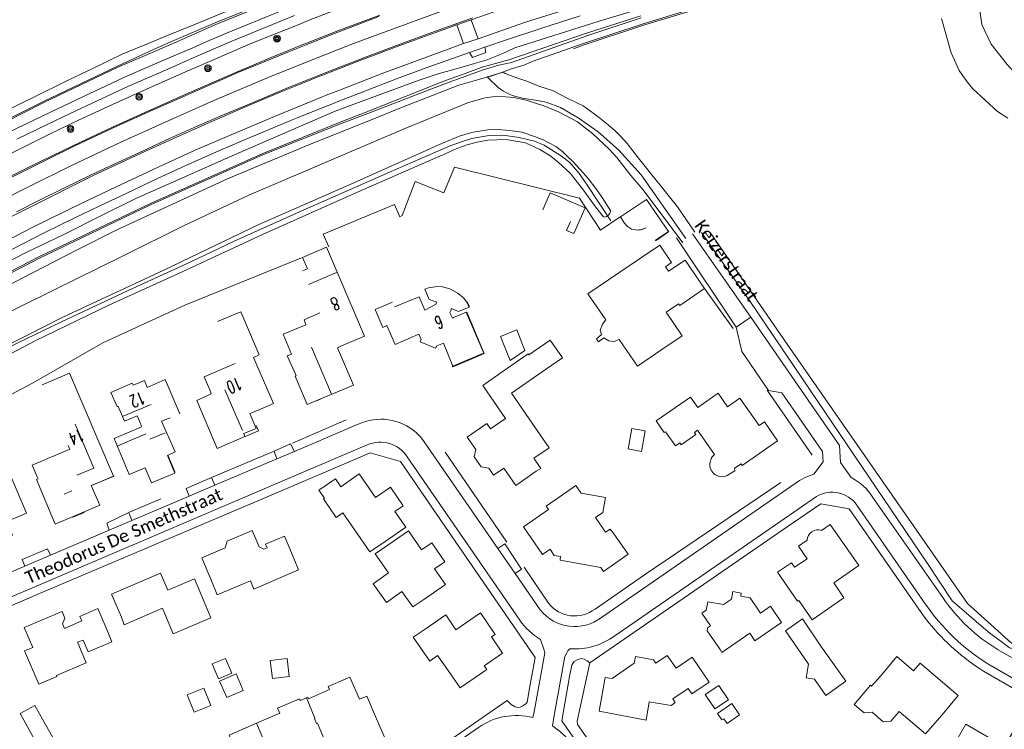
# Model space of a CAD drawing. Extents: x 177628 to 188968, y 384226 to 390673.
# Tile 151 of 256: x 183264 to 183461, y 386840 to 386981. Entities that reach past the tile are written whole.
import ezdxf

# ---------------------------------------------------------------- set-up
doc = ezdxf.new("R2010")
doc.units = 0
for name, color, linetype, lineweight in [('2901', 253, 'Continuous', 13), ('4502', 253, 'Continuous', 13), ('B-AF-HAAG-GD', 253, 'HAAG', 13), ('B-AF-HEKW-GD', 253, 'HEKWERK', 13), ('B-AF-MUUR-GD', 14, 'Continuous', 13), ('B-AF-RAST-GD', 253, 'HEKWERK', 13), ('B-BP-BOOM-GD', 253, 'Continuous', 13), ('B-GB-BOUW-GD', 14, 'Continuous', 13), ('B-GB-NOKL-GD', 14, 'Continuous', 13), ('B-MK-STRP-GD', 253, 'Continuous', 13), ('B-TR-SLOO-GD', 253, 'Continuous', 13), ('B-TR-TALB-GD', 253, 'Continuous', 13), ('B-TR-TALO-GD', 253, 'Continuous', 13), ('B-VH-FPAD-GD', 8, 'Continuous', 13), ('B-VH-HFDR-GD', 8, 'Continuous', 13), ('B-VH-ONVH-GD', 253, 'Continuous', 13), ('B-VH-OVRG-GD', 8, 'Continuous', 13), ('B01_D', 14, 'Continuous', 9), ('B01_F', 14, 'Continuous', 9), ('B01_T', 14, 'Continuous', 9), ('B02_F', 14, 'Continuous', 9), ('B02_T', 14, 'Continuous', 9), ('B07_D', 14, 'Continuous', 9), ('B11_S', 14, 'Continuous', 9), ('B14_F', 14, 'Continuous', 9), ('T03_F', 253, 'Continuous', 9), ('T04_F', 253, 'HAAG', 9), ('T04_T', 253, 'HAAG', 9), ('T05_F', 253, 'Continuous', 9), ('T07_F', 253, 'Continuous', 9), ('T22_F', 253, 'Continuous', 9), ('V00_F', 8, 'Continuous', 9), ('V00_T', 8, 'Continuous', 9), ('V06_F', 8, 'Continuous', 9), ('Z06', 7, 'Continuous', 9)]:
    doc.layers.add(name, color=color, linetype=linetype, lineweight=lineweight)
doc.styles.add('Legend', font='calibri.ttf')
doc.styles.add('ROMANS', font='ROMANS.shx', dxfattribs={"oblique": 45})
doc.linetypes.add('HAAG', pattern='A,4,-1,[5,TOPOCAD.SHX,S=0.35,R=0,X=-0.35,Y=-0.35],-1', length=6)
doc.linetypes.add('HEKWERK', pattern='A,7,-1.5,[1,ProvNB.shx,S=0.75,R=0,X=0,Y=0],-1.5', length=10)

# ---------------------------------------------------------------- blocks, each defined once
blk = doc.blocks.new('2901_2901', base_point=(177628.113717, 385871.174588))
at = {"layer": '2901'}
for radius in [0.675, 0.45, 0.225]:
    blk.add_circle((177628.113717, 385871.174588), radius, dxfattribs=at)

msp = doc.modelspace()

# ---------------------------------------------------------------- linework, layer by layer
at = {"layer": 'B-AF-HAAG-GD', "flags": 128}
msp.add_lwpolyline([(183322.199, 386943.769), (183338.012, 386950.756), (183350.254, 386956.099), (183354.363, 386957.445), (183357.869, 386958.07), (183360.646, 386958.129), (183363.847, 386957.677), (183366.912, 386956.957), (183368.881, 386956.125), (183372.297, 386953.957), (183373.994, 386952.71), (183375.13, 386951.334), (183375.7, 386950.685), (183377.374, 386948.27), (183382.18, 386941.025)], dxfattribs=at)
at = {"layer": 'B-AF-HEKW-GD', "flags": 128}
msp.add_lwpolyline([(183107.435, 386830.983), (183131.086, 386843.233), (183152.522, 386854.826), (183177.763, 386868.452), (183192.237, 386876.687), (183202.461, 386882.668), (183218.215, 386891.786), (183235.892, 386902.207), (183250.173, 386909.605), (183263.717, 386916.627), (183272.607, 386920.888), (183285.907, 386927.183), (183298.248, 386932.796), (183307.008, 386936.989), (183321.389, 386943.446), (183322.199, 386943.769)], dxfattribs=at)
at = {"layer": 'B-AF-MUUR-GD', "flags": 128}
msp.add_lwpolyline([(183384.017, 386941.841), (183380.095, 386939.217), (183375.885, 386945.538), (183350.978, 386951.754), (183348.877, 386946.622), (183343.149, 386948.895), (183340.55, 386942.108), (183340.054, 386941.818), (183339.028, 386944.325), (183324.802, 386938.393), (183325.9, 386935.882)], dxfattribs=at)
at = {"layer": 'B-AF-RAST-GD', "flags": 128}
msp.add_lwpolyline([(183374.687, 386975.337), (183376.63, 386976.051), (183388.463, 386979.977), (183405.625, 386985.267), (183422.795, 386990.032), (183442.527, 386994.471)], dxfattribs=at)
at = {"layer": 'B-GB-BOUW-GD', "flags": 128}
for points in [[(183374.138, 386940.879), (183373.329, 386939.085), (183374.773, 386938.498), (183377.025, 386943.655), (183370.072, 386946.635), (183368.617, 386943.256)], [(183391.033, 386937.118), (183393.627, 386938.898), (183389.25, 386945.282), (183384.09, 386941.871), (183384.804, 386940.665), (183385.514, 386939.946), (183386.3, 386939.379), (183387.489, 386939.185), (183388.389, 386939.336), (183388.817, 386939.491), (183389.191, 386939.668)], [(183320.661, 386931.055), (183321.619, 386931.495), (183320.627, 386933.735), (183325.472, 386935.778), (183333.007, 386918.047), (183328.448, 386916.099), (183327.641, 386915.724), (183330.84, 386908.251), (183321.604, 386904.415), (183319.221, 386910.047), (183319.386, 386910.12), (183319.102, 386910.816), (183317.606, 386914.138), (183318.477, 386914.475), (183316.765, 386918.413), (183321.308, 386920.336), (183320.984, 386921.289), (183324.116, 386922.713)], [(183338.626, 386924.848), (183335.135, 386923.348), (183336.666, 386919.802), (183337.475, 386920.15), (183339.112, 386916.416), (183343.831, 386918.431), (183344.334, 386917.397), (183344.124, 386916.926), (183347.162, 386915.658), (183347.459, 386916.15), (183348.759, 386916.648), (183350.627, 386912.033), (183356.775, 386914.637), (183356.842, 386914.673), (183353.32, 386922.802), (183350.786, 386921.761), (183350.549, 386921.626), (183350.075, 386922.732), (183350.232, 386923.114), (183350.404, 386923.59), (183351.791, 386922.984), (183353.874, 386923.861), (183353.432, 386924.833), (183352.738, 386925.691), (183351.633, 386926.633), (183350.026, 386927.489), (183348.308, 386927.945), (183347.13, 386927.915), (183345.806, 386927.696), (183345.057, 386927.445), (183345.913, 386925.348), (183347.435, 386924.848), (183347.151, 386924.355), (183345.083, 386923.233), (183343.941, 386925.918), (183339.033, 386923.923)], [(183303.718, 386920.955), (183308.341, 386922.923), (183311.991, 386914.32), (183310.876, 386913.794), (183314.849, 386904.603), (183311.655, 386903.235), (183310.146, 386902.606), (183311.386, 386899.656), (183308.925, 386898.607), (183309.182, 386898.025), (183303.641, 386895.676), (183299.568, 386905.245), (183302.435, 386906.567), (183302.163, 386907.323), (183301.026, 386909.961), (183307.213, 386912.576)], [(183268.746, 386908.313), (183274.192, 386910.637), (183282.964, 386890.148), (183279.394, 386888.628), (183278.517, 386888.235), (183280.209, 386884.323), (183271.34, 386880.557), (183267.588, 386889.47), (183267.92, 386889.602), (183267.736, 386890.015), (183266.735, 386892.323), (183274.215, 386895.51), (183273.937, 386896.22)], [(183296.21, 386902.571), (183293.274, 386909.41), (183289.692, 386907.815), (183289.526, 386908.234), (183289.107, 386909.202), (183286.855, 386908.283), (183286.69, 386908.678), (183282.417, 386906.832), (183283.665, 386903.998), (183283.9, 386904.044), (183285.181, 386901.122), (183287.682, 386902.129), (183288.381, 386900.481), (183288.528, 386899.964), (183283.074, 386897.633), (183286.08, 386890.434), (183289.298, 386891.813), (183290.521, 386888.784), (183295.201, 386890.723), (183293.711, 386894.279), (183295.234, 386894.96), (183292.547, 386901.106), (183294.224, 386901.753)], [(183256.76, 386890.939), (183261.29, 386892.9), (183265.567, 386882.746), (183262.592, 386881.515), (183261.628, 386881.138), (183262.79, 386878.393), (183258.083, 386876.461), (183258.546, 386875.343), (183254.087, 386873.436), (183250.502, 386881.809), (183255.612, 386883.948), (183254.32, 386886.867), (183257.854, 386888.378), (183257.599, 386888.958)]]:
    msp.add_lwpolyline(points, dxfattribs=at)
at = {"layer": 'B-GB-NOKL-GD', "flags": 128}
for points in [[(183321.875, 386928.354), (183327.433, 386930.731)], [(183326.464, 386906.474), (183322.457, 386915.872)], [(183308.681, 386899.24), (183305.15, 386907.345)], [(183284.9, 386902.096), (183290.435, 386904.437)], [(183275.669, 386890.305), (183279.052, 386891.704), (183275.29, 386900.53)], [(183289.425, 386898.589), (183283.82, 386896.197)], [(183290.19, 386897.498), (183293.281, 386898.79)], [(183273.116, 386886.528), (183274.664, 386887.184)]]:
    msp.add_lwpolyline(points, dxfattribs=at)
at = {"layer": 'B-MK-STRP-GD', "flags": 128}
for points in [[(183193.922, 386909.221), (183204.258, 386914.863), (183214.246, 386920.331), (183222.839, 386925.019), (183230.972, 386929.432), (183232.353, 386930.181), (183235.8, 386932.05), (183241.364, 386935.023), (183249.912, 386939.551), (183259.627, 386944.632), (183266.135, 386947.922), (183274.439, 386952.014), (183284.311, 386956.656), (183293.371, 386960.792), (183303.421, 386965.233), (183313.825, 386969.639), (183322.588, 386973.12), (183330.799, 386976.382), (183353.08, 386984.592)], [(183308.213, 386970.813), (183309.77, 386971.446), (183317.737, 386974.684), (183321.382, 386976.136), (183326.199, 386978.055), (183335.9, 386981.77)], [(183354.606, 386981.54), (183347.699, 386979.062), (183339.412, 386975.988), (183333.754, 386973.852), (183327.26, 386971.357), (183323.835, 386969.999), (183318.871, 386968.032), (183318.649, 386967.944)], [(183262, 386949.444), (183269.468, 386953.174), (183275.243, 386955.983), (183283.63, 386959.908), (183289.666, 386962.65), (183296.758, 386965.803), (183304.177, 386969.037), (183308.213, 386970.813)], [(183318.649, 386967.944), (183312.989, 386965.592), (183309.207, 386963.986), (183305.015, 386962.223), (183299.652, 386959.913), (183294.268, 386957.512), (183288.873, 386955.03), (183283.113, 386952.36), (183278.366, 386950.124), (183273.161, 386947.61), (183268.218, 386945.173), (183263.58, 386942.824)]]:
    msp.add_lwpolyline(points, dxfattribs=at)
at = {"layer": 'B-TR-SLOO-GD', "flags": 128}
for points in [[(183341.028, 386997.002), (183341.813, 386996.883), (183342.203, 386996.597), (183342.751, 386995.727), (183343.218, 386994.432), (183343.242, 386994.05), (183343.152, 386993.451), (183343.058, 386993.271), (183342.624, 386992.656), (183330.477, 386988.151), (183317.74, 386983.471), (183305.176, 386978.337)], [(183454.478, 386996.423), (183455.474, 386984.804), (183456.154, 386980.181), (183458.051, 386976.308), (183461.206, 386972.225), (183465.329, 386967.673), (183471.888, 386962.997), (183475.583, 386959.613), (183477.686, 386957.673), (183479.422, 386955.064), (183480.399, 386952.351), (183481.534, 386948.195), (183481.339, 386946.999), (183481.096, 386946.289), (183480.014, 386944.341), (183475.509, 386937.592)], [(183032.47, 386840.417), (183058.025, 386853.386), (183077.416, 386863.998), (183096.567, 386874.472), (183110.941, 386882.438), (183123.719, 386889.019), (183138.614, 386895.765), (183152.844, 386901.86), (183169.094, 386910.195), (183184.632, 386918.824), (183208.775, 386932.206), (183224.243, 386940.963), (183237.246, 386948.04), (183253.933, 386956.97), (183269.078, 386964.629), (183283.798, 386971.692), (183291.114, 386974.812), (183295.575, 386976.771), (183303.009, 386980.036), (183319.314, 386986.678)], [(183319.14, 386986.944), (183302.921, 386980.403), (183295.014, 386976.981), (183290.918, 386975.209), (183283.73, 386971.88), (183268.99, 386964.853), (183253.836, 386957.255), (183237.11, 386948.275), (183224.168, 386941.169), (183208.601, 386932.446), (183184.602, 386919.061), (183168.865, 386910.401), (183168.064, 386910.05), (183167.675, 386910.391), (183167.49, 386910.76), (183167.231, 386911.213), (183164.385, 386916.193), (183161.223, 386923.142)], [(183397.998, 386986.352), (183379.83, 386980.876), (183363.012, 386975.562), (183360.606, 386974.399), (183357.308, 386973.064), (183354.517, 386972.265), (183352.008, 386971.577), (183347.923, 386970.447), (183343.935, 386969.064), (183329.857, 386963.91), (183327.149, 386962.919), (183313.817, 386957.149), (183305.077, 386953.366), (183296.617, 386949.549), (183287.386, 386945.484), (183280.585, 386942.125), (183273.032, 386938.342), (183265.544, 386934.746), (183257.964, 386930.877)], [(183259.56, 386926.923), (183266.929, 386930.762), (183275.728, 386935.26), (183283.607, 386939.25), (183294.734, 386944.384), (183305.842, 386949.482), (183321.921, 386956.176), (183335.677, 386961.727), (183340.073, 386963.5), (183351.829, 386968.123), (183355.102, 386969.05), (183360.001, 386970.496), (183362.118, 386971.276), (183363.439, 386971.683), (183364.66, 386972.054), (183366.466, 386972.794), (183376.531, 386976.334), (183388.375, 386980.264), (183405.537, 386985.553)], [(183010.622, 386788.812), (183065.838, 386820.222), (183092.376, 386835.451), (183104.738, 386841.944), (183115.759, 386848.069), (183157.874, 386870.793), (183182.385, 386884.319), (183188.63, 386888.048), (183197.517, 386894.554), (183212.111, 386904.232), (183224.071, 386910.737), (183243.721, 386921.323), (183268.071, 386933.834), (183290.31, 386944.477), (183312.764, 386954.446), (183328.517, 386960.85), (183333.133, 386962.681), (183348.857, 386968.919), (183353.077, 386970.416), (183356.52, 386971.721), (183361.806, 386973.156), (183377.281, 386978.47), (183388.142, 386981.955)], [(183305.398, 386982.773), (183299.009, 386980.153), (183293.065, 386977.712), (183291.03, 386976.877), (183284.711, 386974.25), (183279.23, 386971.654), (183273.625, 386968.961), (183267.212, 386965.775), (183261.331, 386962.917)], [(183388.218, 386981.532), (183377.544, 386977.98), (183362.36, 386972.619), (183359.819, 386972.069), (183356.717, 386971.147), (183353.237, 386969.884), (183349.163, 386968.437), (183333.668, 386962.481), (183328.595, 386960.531), (183312.89, 386954.259), (183290.348, 386944.215), (183268.224, 386933.618), (183243.768, 386920.953)], [(183448.115, 386981.375), (183450.013, 386974.576), (183451.633, 386971.019), (183452.386, 386969.978), (183453.24, 386968.741), (183454.388, 386967.379), (183459.315, 386962.843), (183461.315, 386961.542)], [(183258.649, 386957.072), (183265.512, 386960.379), (183271.805, 386963.347), (183278.251, 386966.429), (183285.766, 386969.947), (183294.492, 386973.76), (183298.767, 386975.573), (183301.602, 386976.775), (183305.176, 386978.337)], [(183327.149, 386962.919), (183313.817, 386957.149)]]:
    msp.add_lwpolyline(points, dxfattribs=at)
at = {"layer": 'B-TR-TALB-GD', "flags": 128}
for points in [[(183311.921, 386940.319), (183330.287, 386948.384), (183348.57, 386956.545), (183352.101, 386958.022), (183354.725, 386958.719), (183357.609, 386959.193), (183359.514, 386959.236), (183361.998, 386959.089), (183364.372, 386958.696), (183366.903, 386957.894), (183368.657, 386957.218), (183371.163, 386955.836), (183372.513, 386954.856), (183373.604, 386953.785), (183374.558, 386952.899), (183376.101, 386951.246), (183377.609, 386949.459), (183379.144, 386947.478), (183380.309, 386945.868), (183380.909, 386944.994), (183382.16, 386942.987), (183381.965, 386942.566), (183381.693, 386942.2), (183381.31, 386941.925), (183380.828, 386941.795), (183380.663, 386941.826), (183379.12, 386943.813), (183376.499, 386947.418), (183374.047, 386950.527), (183371.681, 386952.742), (183370.198, 386953.934), (183368.009, 386955.299), (183365.108, 386956.615), (183361.286, 386957.249), (183357.601, 386957.115), (183355.468, 386956.727), (183353.68, 386956.282), (183351.45, 386955.467), (183349.738, 386954.674), (183346.653, 386953.359), (183331.753, 386946.836), (183312.694, 386938.327)], [(183311.921, 386940.319), (183293.011, 386931.237), (183272.851, 386921.822), (183255.728, 386913.196)], [(183254.132, 386910.227), (183267.342, 386917.11), (183282.001, 386924.196), (183296.666, 386930.902), (183312.694, 386938.327)]]:
    msp.add_lwpolyline(points, dxfattribs=at)
at = {"layer": 'B-TR-TALO-GD', "flags": 128}
for points in [[(183309.922, 386946.171), (183340.937, 386959.381), (183353.737, 386964.619), (183357.119, 386965.54), (183359.49, 386965.875), (183362.835, 386965.663), (183365.284, 386965.088), (183368.777, 386964.002), (183371.874, 386962.708), (183375.506, 386960.794), (183377.384, 386959.302), (183378.506, 386958.461), (183381.81, 386955.31), (183383.347, 386953.65), (183386.172, 386950.116), (183388.578, 386947.199), (183396.515, 386936.64)], [(183258.009, 386920.84), (183270.872, 386927.178), (183284.88, 386934.064), (183296.913, 386940.065), (183309.922, 386946.171)], [(183320.422, 386933.665), (183297.17, 386924.232), (183280.836, 386916.719), (183266.778, 386908.699), (183251.839, 386900.771)]]:
    msp.add_lwpolyline(points, dxfattribs=at)
at = {"layer": 'B-VH-FPAD-GD', "flags": 128}
for points in [[(183305.611, 386957.879), (183315.501, 386962.059), (183324.774, 386965.817), (183325.405, 386966.073), (183327.692, 386967), (183336.888, 386970.534), (183345.417, 386973.702), (183352.796, 386976.393), (183355.678, 386977.366), (183365.157, 386980.647), (183378.141, 386984.722)], [(183376.044, 386981.912), (183368.604, 386979.563), (183361.77, 386977.302), (183356.995, 386975.662), (183353.961, 386974.621), (183345.353, 386971.567), (183339.379, 386969.349), (183332.561, 386966.704), (183327.581, 386964.764), (183326.151, 386964.207), (183325.579, 386963.984), (183319.79, 386961.661), (183318.13, 386960.994), (183310.692, 386957.889), (183304.122, 386955.092)], [(183306.22, 386976.738), (183316.116, 386980.793), (183319.052, 386981.962)], [(183327.194, 386983.057), (183321.795, 386980.965), (183319.774, 386980.157), (183315.374, 386978.397), (183310.232, 386976.337)], [(183310.232, 386976.337), (183303.941, 386973.632), (183297.768, 386970.954), (183290.86, 386967.922), (183282.73, 386964.22), (183275.997, 386961.104), (183270.181, 386958.33), (183264.451, 386955.472), (183258.096, 386952.291)], [(183263.69, 386957.303), (183269.595, 386960.199), (183274.333, 386962.472), (183279.677, 386964.974), (183285.795, 386967.806), (183293.764, 386971.321), (183299.449, 386973.797), (183301.327, 386974.613), (183306.22, 386976.738)], [(183259.774, 386936.123), (183266.869, 386939.759), (183276.518, 386944.504), (183283.328, 386947.777), (183291.995, 386951.807), (183299.262, 386955.13), (183305.611, 386957.879)], [(183304.122, 386955.092), (183297.393, 386952.083), (183291.735, 386949.466), (183285.46, 386946.529), (183280.235, 386944.063), (183275.238, 386941.644), (183269.157, 386938.659), (183262.642, 386935.352)]]:
    msp.add_lwpolyline(points, dxfattribs=at)
at = {"layer": 'B-VH-HFDR-GD', "flags": 128}
for points in [[(183316.188, 386966.673), (183319.217, 386967.902), (183323.913, 386969.806), (183324.296, 386969.962), (183331.752, 386972.869), (183340.073, 386975.98), (183347.352, 386978.659), (183351.452, 386980.136), (183354.31, 386981.152), (183361.935, 386983.792)], [(183336.049, 386982.09), (183327.723, 386978.918), (183321.466, 386976.503), (183321.268, 386976.421), (183314.101, 386973.479)], [(183314.101, 386973.479), (183309.526, 386971.537), (183307.508, 386970.682), (183297.836, 386966.498), (183289.072, 386962.591), (183282.009, 386959.393), (183274.73, 386955.962), (183266.706, 386952.104), (183259.757, 386948.634), (183254.185, 386945.721), (183247.622, 386942.285), (183241.729, 386939.15), (183233.823, 386934.939), (183230.702, 386933.238), (183227.906, 386931.714), (183219.34, 386927.073), (183210.062, 386922.015), (183202.094, 386917.634), (183193.307, 386912.795), (183185.658, 386908.665), (183174.688, 386902.648), (183163.673, 386896.644), (183156.177, 386892.604), (183152.055, 386890.308)], [(183195.698, 386905.752), (183196.247, 386906.099), (183196.553, 386906.292), (183196.874, 386906.494), (183197.426, 386906.834), (183198.26, 386907.346), (183209.698, 386913.653), (183224.006, 386921.437), (183234.104, 386926.94), (183238.72, 386929.455), (183253.971, 386937.576), (183278.766, 386950.011), (183289.344, 386954.956), (183296.223, 386958.034), (183302.097, 386960.658), (183309.393, 386963.834), (183316.188, 386966.673)]]:
    msp.add_lwpolyline(points, dxfattribs=at)
at = {"layer": 'B-VH-ONVH-GD', "flags": 128}
msp.add_lwpolyline([(183397.115, 386937.502), (183388.196, 386950.228), (183383.731, 386955.131), (183379.659, 386958.824), (183375.663, 386961.569), (183372.1, 386963.65), (183369.249, 386964.684), (183367.099, 386965.086), (183365.751, 386965.322), (183364.544, 386965.521), (183363.82, 386965.682), (183363.177, 386965.864), (183362.523, 386966.031), (183361.886, 386966.3), (183361.235, 386966.631), (183360.734, 386966.896), (183360.145, 386967.272), (183359.685, 386967.665), (183357.811, 386969.444), (183357.579, 386969.665), (183360.656, 386970.679), (183361.109, 386970.45), (183361.299, 386970.354), (183363.012, 386969.706), (183365.403, 386968.88), (183367.803, 386967.924), (183370.549, 386967.005), (183373.425, 386965.535), (183376.636, 386963.984), (183378.854, 386962.352), (183379.601, 386961.803), (183380.283, 386961.282), (183381.593, 386960.206), (183382.188, 386959.718), (183382.949, 386959.042), (183383.707, 386958.321), (183384.018, 386958.018), (183385.407, 386956.468), (183387.686, 386953.565), (183395.448, 386943.804), (183398.888, 386938.772)], dxfattribs=at)
at = {"layer": 'B-VH-OVRG-GD', "flags": 128}
for points in [[(183352.796, 386976.393), (183351.452, 386980.136)], [(183355.678, 386977.366), (183354.31, 386981.152)], [(183353.961, 386974.621), (183354.544, 386973.644), (183357.2, 386974.582), (183356.995, 386975.662)]]:
    msp.add_lwpolyline(points, dxfattribs=at)
at = {"layer": 'B01_D', "linetype": 'Continuous'}
for points in [[(183360.709, 386911.061), (183356.596, 386908.218), (183361.142, 386901.644), (183358.177, 386899.597), (183357.45, 386900.643), (183353.498, 386897.921), (183355.21, 386895.455)], [(183309.189, 386898.03), (183311.892, 386899.177), (183311.431, 386900.253)], [(183293.776, 386894.308), (183295.204, 386890.99), (183295.106, 386890.949)], [(183357.813, 386891.707), (183358.774, 386890.323), (183360.792, 386891.692), (183363.197, 386888.251), (183367.294, 386891.115)], [(183283.061, 386890.157), (183278.518, 386888.235)], [(183337.126, 386877.109), (183341.242, 386879.949), (183339.086, 386883.074), (183340.739, 386884.202), (183338.177, 386887.917), (183335.214, 386885.869), (183331.986, 386890.564), (183328.303, 386888.017)], [(183325.019, 386885.747), (183324.826, 386885.613), (183327.383, 386881.913)], [(183382.774, 386878.658), (183385.625, 386874.551), (183380.687, 386871.124), (183380.182, 386871.893), (183372.019, 386873.401), (183372.106, 386874.112), (183370.873, 386874.3), (183370.043, 386875.547), (183368.535, 386874.522), (183364.728, 386880.034), (183369.754, 386883.508), (183369.259, 386884.158), (183373.401, 386887.026)], [(183277.062, 386882.986), (183277.101, 386882.894), (183274.839, 386881.937), (183274.801, 386882.027)], [(183302.533, 386869.247), (183300.586, 386873.852), (183305.258, 386875.828), (183305.637, 386877.172), (183310.622, 386879.292), (183312.026, 386876.007), (183312.958, 386875.538), (183313.607, 386875.824), (183313.303, 386876.556), (183317.054, 386878.162), (183319.021, 386873.565)], [(183345.06, 386865.645), (183349.166, 386868.498), (183346.988, 386871.631), (183349.068, 386873.034), (183346.462, 386876.831), (183344.396, 386875.419), (183341.781, 386879.215), (183337.663, 386876.378)], [(183416.221, 386860.961), (183413.99, 386864.204), (183412.018, 386862.833), (183409.925, 386865.871), (183408.069, 386866.21), (183408.175, 386866.808), (183406.481, 386867.117), (183406.195, 386865.633), (183404.61, 386864.542), (183401.48, 386865.099), (183401.16, 386863.438), (183400.279, 386862.815), (183402.01, 386860.281), (183401.424, 386859.881)], [(183281.823, 386859.108), (183279.86, 386863.707), (183276.264, 386862.172), (183276.653, 386861.261), (183273.177, 386859.776), (183272.788, 386860.687), (183273.261, 386861.839), (183272.687, 386863.168), (183265.161, 386859.957), (183266.853, 386855.989)], [(183345.089, 386859.635), (183349.212, 386862.465), (183351.249, 386859.497), (183356.134, 386862.85), (183359.082, 386858.565), (183358.365, 386858.063), (183360.58, 386854.842), (183356.922, 386852.313), (183357.413, 386851.603), (183352.109, 386847.939), (183349.267, 386852.052)], [(183401.383, 386859.284), (183403.939, 386855.543)], [(183401.77, 386849.07), (183398.399, 386854.052), (183395.18, 386851.832), (183393.423, 386854.373), (183391.13, 386852.821), (183390.649, 386853.527), (183387.073, 386854.165), (183386.822, 386852.868), (183382.401, 386849.767), (183381.027, 386849.98), (183379.802, 386843.239), (183389.22, 386841.486), (183389.83, 386845.111)], [(183450.453, 386836.311), (183452.949, 386840.643), (183459.014, 386837.148), (183458.714, 386836.636), (183460.355, 386835.695), (183463.417, 386840.947), (183465.834, 386839.529), (183465.193, 386838.415), (183468.682, 386836.372), (183466.156, 386832.057)]]:
    msp.add_lwpolyline(points, dxfattribs=at)
at = {"layer": 'B01_F', "linetype": 'Continuous'}
for points in [[(183365.804, 386914.332), (183370.069, 386917.262)], [(183356.915, 386914.571), (183355.235, 386913.86)], [(183401.383, 386859.284), (183401.424, 386859.881)], [(183268.057, 386848.622), (183265.212, 386855.289), (183266.853, 386855.989)], [(183333.486, 386846.276), (183335.247, 386842.182)]]:
    msp.add_lwpolyline(points, dxfattribs=at)
at = {"layer": 'B01_T', "linetype": 'Continuous'}
for points in [[(183387.855, 386933.448), (183391.93, 386936.198), (183394.284, 386932.742), (183393.049, 386931.902), (183393.677, 386930.98), (183396.968, 386933.222), (183400.835, 386927.544)], [(183387.855, 386933.448), (183377.59, 386926.52), (183381.15, 386921.27), (183380.47, 386920.42), (183380.02, 386919.22), (183380.28, 386918.4), (183379.27, 386917.51), (183379.67, 386916.92), (183380.79, 386917.69), (183381.74, 386917.09), (183382.82, 386916.97), (183383.83, 386917.36), (183387.46, 386912.08), (183392.342, 386915.376)], [(183400.835, 386927.544), (183395.898, 386924.182), (183395.674, 386924.511), (183393.206, 386922.83), (183396.411, 386918.123), (183392.342, 386915.376)], [(183350.541, 386912.123), (183350.63, 386911.912), (183355.235, 386913.86)], [(183365.804, 386914.332), (183365.696, 386914.491), (183360.709, 386911.061)], [(183368.81, 386897.28), (183362.32, 386906.71), (183368.23, 386910.77)], [(183323.472, 386905.191), (183323.475, 386905.183), (183324.219, 386905.501)], [(183399.48, 386903.825), (183398.039, 386905.9), (183391.192, 386901.146)], [(183399.48, 386903.825), (183403.587, 386906.677), (183405.457, 386903.985), (183407.921, 386905.679), (183411.721, 386900.216), (183412.787, 386900.952), (183415.416, 386897.167), (183408.36, 386892.278), (183408.146, 386892.586)], [(183355.21, 386895.455), (183354.91, 386893.98), (183356.26, 386892.02), (183357.813, 386891.707)], [(183367.294, 386891.115), (183368.21, 386891.69), (183366.817, 386893.701)], [(183408.146, 386892.586), (183406.855, 386891.691), (183406.863, 386891.22), (183405.351, 386890.252), (183404.828, 386890.06), (183404.158, 386889.993), (183403.643, 386890.126), (183403.038, 386890.408), (183402.709, 386890.622), (183402.327, 386891.138), (183402.044, 386891.619), (183401.921, 386892.053), (183401.917, 386892.652), (183402.005, 386893.133), (183402.183, 386893.629), (183402.394, 386893.981), (183402.627, 386894.232), (183402.864, 386894.428)], [(183325.019, 386885.747), (183323.944, 386887.303), (183327.227, 386889.573), (183328.303, 386888.017)], [(183382.774, 386878.658), (183382.02, 386879.55), (183381.115, 386878.935), (183379.111, 386881.881), (183380.58, 386882.88), (183381.1, 386885.85), (183376.23, 386886.74), (183375.16, 386888.25), (183373.401, 386887.026)], [(183327.383, 386881.913), (183328.71, 386882.83), (183334.1, 386875.02), (183337.126, 386877.109)], [(183424.183, 386879.321), (183425.921, 386880.521), (183431.624, 386872.311), (183426.614, 386868.83), (183428.655, 386865.883), (183422.301, 386861.496)], [(183337.663, 386876.378), (183335.152, 386874.621), (183337.816, 386870.88), (183334.726, 386868.68), (183337.39, 386864.939), (183340.48, 386867.14), (183342.68, 386864.05), (183345.06, 386865.645)], [(183419.378, 386865.168), (183415.419, 386870.978), (183418.195, 386872.87), (183418.825, 386871.969), (183421.31, 386873.663), (183419.596, 386876.143), (183421.323, 386877.347)], [(183302.533, 386869.247), (183303.65, 386866.44), (183310.259, 386869.277), (183310.974, 386867.611), (183319.847, 386871.419), (183319.021, 386873.565)], [(183301.05, 386865.087), (183299.082, 386869.683), (183293.761, 386867.405), (183292.322, 386870.774), (183282.572, 386866.61), (183284.536, 386862.012)], [(183284.536, 386862.012), (183285.1, 386860.51), (183292.7, 386863.78), (183294.86, 386858.7), (183302.36, 386861.89), (183301.05, 386865.087)], [(183422.301, 386861.496), (183419.667, 386865.365), (183419.378, 386865.168)], [(183416.221, 386860.961), (183410.9, 386857.31), (183409.87, 386858.79), (183404.329, 386854.971)], [(183276.02, 386856.46), (183275.79, 386857.01), (183276.89, 386857.45), (183277.92, 386855.08), (183282.6, 386857.09), (183281.823, 386859.108)], [(183345.089, 386859.635), (183342.759, 386858.034), (183346.021, 386853.268), (183347.596, 386854.346), (183349.267, 386852.052)], [(183403.939, 386855.543), (183404.329, 386854.971)], [(183448.239, 386842.563), (183451.467, 386846.381), (183443.843, 386852.827), (183442.557, 386851.336), (183439.233, 386854.144), (183436.006, 386850.324)], [(183436.006, 386850.324), (183434.169, 386848.246), (183433.94, 386848.44), (183430.71, 386844.6), (183432.7, 386842.93), (183434.26, 386843.05), (183436.46, 386841.15), (183438.02, 386841.28), (183439.665, 386843.215), (183444.93, 386838.74), (183448.239, 386842.563)], [(183401.77, 386849.07), (183398.3, 386846.72), (183397.56, 386847.77), (183394.523, 386845.698)], [(183335.247, 386842.182), (183337.223, 386837.589), (183333.621, 386836.039), (183333.159, 386837.114), (183332.049, 386836.651), (183332.512, 386835.576), (183330.229, 386834.592), (183329.78, 386835.632), (183326.701, 386834.286)]]:
    msp.add_lwpolyline(points, dxfattribs=at)
msp.add_arc((183423.497, 386877.256), 2.176, 71.61559, 177.61205, dxfattribs=at)
at = {"layer": 'B02_F', "linetype": 'Continuous'}
msp.add_lwpolyline([(183363.382, 386919.309), (183360.124, 386918.003), (183362.061, 386913.169), (183365.024, 386915.213)], dxfattribs=at)
at = {"layer": 'B02_T', "linetype": 'Continuous'}
msp.add_lwpolyline([(183420.74, 386853.87), (183416.98, 386859.279), (183420.39, 386861.65), (183424.07, 386856.23)], dxfattribs=at)
at = {"layer": 'B07_D', "linetype": 'Continuous'}
for points in [[(183321.419, 386845.93), (183323.139, 386841.863), (183323.047, 386841.824), (183323.479, 386840.812), (183323.626, 386840.875), (183326.466, 386834.169), (183326.701, 386834.286)], [(183311.489, 386840.849), (183313.352, 386836.488), (183313.502, 386836.54), (183316.338, 386829.854), (183316.543, 386829.977)]]:
    msp.add_lwpolyline(points, dxfattribs=at)
at = {"layer": 'B11_S', "linetype": 'Continuous'}
for points in [[(183353.867, 386923.875), (183353.969, 386923.921), (183353.489, 386924.874)], [(183356.915, 386914.571), (183353.423, 386922.827), (183353.327, 386922.786)], [(183368.23, 386910.77), (183372.509, 386913.71), (183370.069, 386917.262)], [(183391.192, 386901.146), (183392.813, 386898.811), (183393.078, 386898.995), (183395.027, 386896.188), (183395.889, 386896.786), (183396.167, 386896.385), (183399.111, 386898.429), (183398.815, 386898.855), (183399.473, 386899.312), (183402.864, 386894.428)], [(183366.817, 386893.701), (183369.839, 386895.794), (183368.81, 386897.28)], [(183276.02, 386856.46), (183277.532, 386852.915), (183271.567, 386850.37), (183271.658, 386850.158), (183268.057, 386848.622)], [(183321.419, 386845.93), (183321.71, 386846.055), (183321.844, 386845.742), (183326.057, 386847.554), (183325.794, 386848.165), (183330.112, 386850.023), (183331.999, 386845.636), (183333.486, 386846.276)], [(183311.489, 386840.849), (183316.12, 386842.841), (183315.683, 386843.856), (183320.077, 386845.746), (183320.219, 386845.414), (183321.419, 386845.93)], [(183389.83, 386845.111), (183394.164, 386844.382), (183395.022, 386844.967), (183394.523, 386845.698)], [(183303.406, 386832.24), (183307.903, 386834.175), (183306.04, 386838.505), (183311.489, 386840.849)]]:
    msp.add_lwpolyline(points, dxfattribs=at)
at = {"layer": 'B14_F', "linetype": 'Continuous'}
for points in [[(183388.738, 386939.462), (183388.682, 386939.427), (183388.08, 386939.243), (183387.746, 386939.228)], [(183393.745, 386938.924), (183391.168, 386937.145), (183391.137, 386937.19)], [(183365.024, 386915.213), (183363.382, 386919.309)], [(183388.264, 386895.078), (183385.594, 386895.556), (183386.323, 386899.622), (183388.993, 386899.144), (183388.264, 386895.078)], [(183420.74, 386853.87), (183421.608, 386852.645), (183421.138, 386849.892), (183422.764, 386849.615), (183425.041, 386846.402), (183429.031, 386849.23), (183424.07, 386856.23)], [(183306.539, 386850.859), (183303.871, 386849.734), (183302.631, 386852.673), (183305.299, 386853.798), (183306.539, 386850.859)], [(183314.644, 386849.771), (183318.022, 386850.179), (183317.589, 386853.764), (183314.211, 386853.356), (183314.644, 386849.771)], [(183308.825, 386847.384), (183307.411, 386850.684), (183304.119, 386849.273), (183305.533, 386845.973), (183308.825, 386847.384)], [(183405.62, 386845.537), (183402.886, 386843.699), (183400.953, 386846.575), (183403.687, 386848.413), (183405.62, 386845.537)], [(183300.992, 386847.842), (183297.679, 386846.541), (183299.041, 386843.074), (183302.354, 386844.375), (183300.992, 386847.842)], [(183267.254, 386844.428), (183272.366, 386835.292), (183269.423, 386833.645), (183264.31, 386842.781), (183267.254, 386844.428)], [(183403.426, 386842.789), (183404.318, 386841.511), (183404.685, 386841.767), (183405.355, 386840.806), (183407.831, 386842.533), (183406.269, 386844.772), (183403.426, 386842.789)]]:
    msp.add_lwpolyline(points, dxfattribs=at)
at = {"layer": 'T03_F', "linetype": 'Continuous'}
for points in [[(183401.954, 386938.704), (183417.357, 386916.434), (183453.289, 386864.738), (183462.102, 386856.794), (183505.162, 386834.628), (183518.005, 386826.087), (183539.163, 386806.966), (183550.115, 386839.165), (183568.012, 386896.02)], [(183302.516, 386889.873), (183314.972, 386895.108)]]:
    msp.add_lwpolyline(points, dxfattribs=at)
at = {"layer": 'T04_F', "linetype": 'HAAG'}
for points in [[(183406.575, 386919.557), (183400.835, 386927.544)], [(183318.652, 386896.722), (183329.384, 386901.386)], [(183388.869, 386870.445), (183416.052, 386888.841)], [(183378.164, 386836.824), (183375.519, 386840.592), (183375.429, 386841.274), (183377.937, 386852.913)]]:
    msp.add_lwpolyline(points, dxfattribs=at)
at = {"layer": 'T04_T', "linetype": 'HAAG'}
for points in [[(183413.357, 386907.246), (183422.301, 386894.333)], [(183361.435, 386876.981), (183349.084, 386894.883)], [(183313.459, 386885.964), (183327.166, 386891.782)], [(183417.301, 386879.992), (183424.058, 386884.64), (183429.728, 386883.61), (183444.536, 386862.299), (183445.618, 386860.9)], [(183349.779, 386879.099), (183355.951, 386870.122)], [(183369.731, 386864.771), (183364.889, 386871.975)], [(183379.008, 386863.624), (183388.869, 386870.445)], [(183257.825, 386862.271), (183268.681, 386866.933)]]:
    msp.add_lwpolyline(points, dxfattribs=at)
msp.add_arc((183374.954, 386868.922), 6.671, 218.47628, 307.42726, dxfattribs=at)
at = {"layer": 'T05_F', "linetype": 'Continuous'}
msp.add_lwpolyline([(183292.412, 386885.582), (183286.174, 386882.98)], dxfattribs=at)
at = {"layer": 'T07_F', "linetype": 'Continuous'}
msp.add_lwpolyline([(183522.189, 386819.118), (183513.883, 386826.363), (183508.092, 386830.171), (183461.598, 386855.959), (183457.427, 386859.06), (183450.21, 386865.293), (183445.347, 386872.682), (183427.737, 386898.627), (183410.111, 386924.792), (183400.247, 386938.742)], dxfattribs=at)
at = {"layer": 'T22_F', "linetype": 'Continuous'}
for points in [[(183314.972, 386895.108), (183318.282, 386896.597)], [(183297.437, 386887.687), (183302.516, 386889.873)], [(183281.596, 386880.738), (183286.012, 386882.858)], [(183264.742, 386873.495), (183269.819, 386875.669)], [(183361.007, 386876.654), (183364.331, 386871.562)]]:
    msp.add_lwpolyline(points, dxfattribs=at)
at = {"layer": 'V00_F', "linetype": 'Continuous'}
for points in [[(183319.041, 386895.062), (183318.282, 386896.597)], [(183315.535, 386893.569), (183314.972, 386895.108)], [(183303.188, 386888.312), (183302.516, 386889.873)], [(183297.437, 386887.687), (183298.058, 386886.128)], [(183286.634, 386881.264), (183286.012, 386882.858)], [(183281.596, 386880.738), (183282.11, 386879.338)], [(183270.409, 386874.356), (183269.819, 386875.669)], [(183361.007, 386876.654), (183359.622, 386875.734)], [(183264.742, 386873.495), (183265.248, 386872.158)], [(183363.075, 386870.728), (183364.331, 386871.562)], [(183368.97, 386854.908), (183368.865, 386855.442), (183368.099, 386857.562)], [(183372.994, 386854.175), (183373.365, 386854.9), (183373.602, 386855.265), (183373.957, 386855.7)], [(183373.924, 386850.153), (183374.404, 386852.406), (183374.578, 386852.771), (183374.853, 386853.14), (183375.305, 386853.461), (183375.772, 386853.667), (183376.3, 386853.748), (183376.838, 386853.627), (183377.434, 386853.294), (183377.937, 386852.913)], [(183366.082, 386848.578), (183365.436, 386845.071), (183365.176, 386844.711), (183364.622, 386844.323), (183364.093, 386844.055), (183363.487, 386844.027), (183362.921, 386844.192), (183362.297, 386844.568), (183361.451, 386845.372)], [(183366.843, 386843.131), (183366.62, 386841.991)], [(183370.884, 386842.401), (183370.508, 386840.318)]]:
    msp.add_lwpolyline(points, dxfattribs=at)
at = {"layer": 'V00_T', "linetype": 'Continuous'}
for points in [[(183410.087, 386921.819), (183407.185, 386919.82)], [(183430.096, 386889.837), (183427.979, 386892.863), (183427.742, 386896.257), (183410.087, 386921.819)], [(183407.185, 386919.82), (183408.257, 386914.993), (183413.576, 386907.207), (183416.273, 386906.724), (183424.363, 386895.044), (183424.483, 386892.982), (183422.682, 386890.54), (183421.056, 386889.95), (183419.785, 386889.248), (183380.284, 386861.956)], [(183330.392, 386899.894), (183319.041, 386895.062)], [(183331.746, 386900.471), (183330.392, 386899.894)], [(183359.622, 386875.734), (183344.955, 386896.994), (183344.199, 386897.945), (183343.339, 386898.803)], [(183333.561, 386896.349), (183253.936, 386862.441), (183232.318, 386850.572)], [(183315.535, 386893.569), (183303.188, 386888.312)], [(183319.041, 386895.062), (183315.535, 386893.569)], [(183327.166, 386891.782), (183334.174, 386894.756), (183340.184, 386893.056), (183349.779, 386879.099)], [(183363.987, 386861.42), (183341.546, 386893.988)], [(183303.188, 386888.312), (183298.058, 386886.128)], [(183268.681, 386866.933), (183273.829, 386869.144), (183313.459, 386885.964)], [(183298.058, 386886.128), (183286.634, 386881.264)], [(183423.149, 386886.052), (183382.936, 386858.315)], [(183448.397, 386865.917), (183434.417, 386885.873)], [(183444.868, 386864.691), (183431.245, 386884.364)], [(183286.634, 386881.264), (183282.11, 386879.338)], [(183377.937, 386852.913), (183417.301, 386879.992)], [(183282.11, 386879.338), (183270.409, 386874.356)], [(183363.075, 386870.728), (183359.622, 386875.734)], [(183270.409, 386874.356), (183265.248, 386872.158)], [(183265.248, 386872.158), (183254.384, 386867.533)], [(183355.951, 386870.122), (183367.036, 386853.998), (183366.082, 386848.578)], [(183368.087, 386863.464), (183363.075, 386870.728)], [(183366.843, 386843.131), (183368.97, 386854.908)], [(183372.994, 386854.175), (183370.884, 386842.401)], [(183500.253, 386832.078), (183459.427, 386855.501)], [(183498.146, 386829.161), (183457.353, 386852.706)], [(183382.069, 386827.39), (183372.376, 386841.341), (183373.924, 386850.153)], [(183456.491, 386851.267), (183475.264, 386840.431)], [(183361.451, 386845.372), (183341.111, 386831.286)], [(183230.398, 386841.883), (183257.181, 386793.692), (183259.815, 386792.873), (183273.108, 386800.146), (183335.362, 386826.583), (183338.331, 386828.06), (183340.799, 386829.672), (183355.734, 386840.018)]]:
    msp.add_lwpolyline(points, dxfattribs=at)
for centre, radius, start, end in [((183336.282, 386890.876), 10.613, 48.32351, 115.30144), ((183336.167, 386890.48), 6.422, 33.11434, 113.94193), ((183425.373, 386880.352), 10.596, 31.40433, 63.53036), ((183426.283, 386880.824), 6.096, 35.50623, 120.9391), ((183477.452, 386885.637), 35.115, 214.16471, 239.11515), ((183479.551, 386888.325), 41.97, 214.27203, 238.06911), ((183374.954, 386868.923), 8.772, 218.48294, 307.42084), ((183374.962, 386868.997), 13.337, 214.62139, 239.02935), ((183479.665, 386888.377), 43.751, 218.90439, 238.01654), ((183374.957, 386868.991), 13.328, 265.69902, 306.77581), ((183363.348, 386829.025), 13.372, 75.83763, 124.70814), ((183363.345, 386829.024), 13.374, 34.63461, 57.61617)]:
    msp.add_arc(centre, radius, start, end, dxfattribs=at)
at = {"layer": 'V06_F', "linetype": 'Continuous'}
for points in [[(183410.087, 386921.819), (183398.463, 386938.468)], [(183395.233, 386937.642), (183407.185, 386919.82)]]:
    msp.add_lwpolyline(points, dxfattribs=at)

# ---------------------------------------------------------------- block references
at = {"layer": 'B-BP-BOOM-GD'}
for p in [(183315.567, 386977.385, 25.951), (183301.788, 386971.479, 25.933), (183288.076, 386965.777, 26.05), (183274.371, 386959.379, 26.068)]:
    msp.add_blockref('2901_2901', p, dxfattribs=at)

# ---------------------------------------------------------------- texts
at = {"layer": '4502', "style": 'ROMANS', "width": 0.68}
for s, p in [('8', (183327.364, 386925.953)), ('6', (183348.08, 386922.258)), ('10', (183307.897, 386909.897)), ('12', (183288.586, 386907.066)), ('14', (183276.443, 386899.64))]:
    msp.add_text(s, height=2.5, rotation=202.80408, dxfattribs=at).set_placement(p)
at = {"layer": 'Z06', "style": 'Legend'}
msp.add_text('Keizerstraat', height=2.5, rotation=305.6216, dxfattribs=at).set_placement((183398.746, 386940.1))
at = {"layer": 'Z06', "linetype": 'Continuous', "style": 'Legend'}
msp.add_text('Theodorus De Smethstraat', height=2.5, rotation=23.58999, dxfattribs=at).set_placement((183266.014, 386868.572))

doc.saveas('drawing.dxf')
